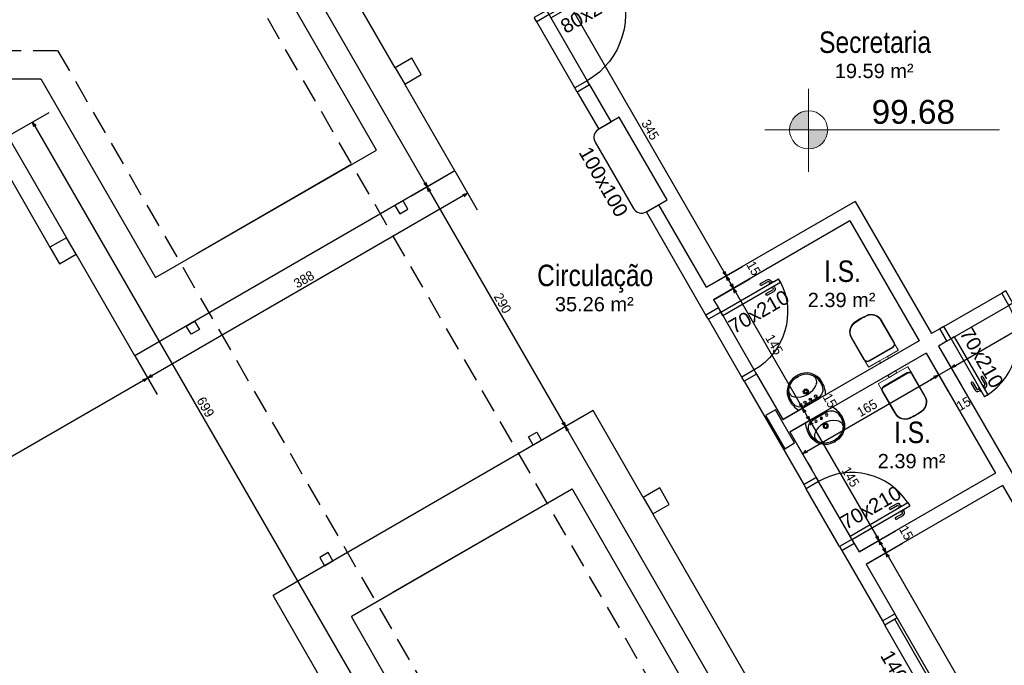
# Model space of a CAD drawing. Header units: millimetres. Extents: x -109 to 627, y -178 to 173.
# Tile 75 of 178: x 27.26 to 37.58, y 29.72 to 36.49. Entities that reach past the tile are written whole.
import ezdxf

# ---------------------------------------------------------------- set-up
doc = ezdxf.new("R2010")
doc.units = ezdxf.units.MM
doc.linetypes.add('HIDDEN', pattern=[0.375, 0.25, -0.125])
for name, color, linetype in [('A-PAREDE', 5, 'Continuous'), ('A-PILAR', 6, 'Continuous'), ('A-PISOS-NIVEL', 1, 'Continuous'), ('A-PORTA', 3, 'Continuous'), ('A-PROJCOBERTURA', 7, 'HIDDEN'), ('A-SOLEIRA', 1, 'Continuous'), ('EQUIPAMENTOS', 2, 'Continuous')]:
    doc.layers.add(name, color=color, linetype=linetype)
for name, color, linetype, lineweight in [('ARQ - COTA_NÍVEL', 2, 'Continuous', 5), ('ARQ -SIMBOLO_PORTA', 2, 'Continuous', 9), ('ARQ -TEXTO_AMBIENTE', 2, 'Continuous', 5), ('Equipamentos hidráulicos', 2, 'Continuous', 5)]:
    doc.layers.add(name, color=color, linetype=linetype, lineweight=lineweight)
doc.styles.add('Arial Narrow', font='ARIALN.TTF', dxfattribs={"height": 0.225})
doc.styles.add('Arial_2', font='arial.ttf', dxfattribs={"height": 0.15})
doc.styles.add('GULIM', font='Gulim.ttf')
doc.dimstyles.new('GULIM-100', dxfattribs={"dimtxt": 0.1, "dimasz": 0.05, "dimexe": 0.2, "dimexo": 0, "dimgap": 0.025, "dimtad": 1, "dimdec": 0, "dimlfac": 100, "dimzin": 12, "dimdsep": 46, "dimtxsty": 'GULIM', "dimblk": 'OPEN30', "dimcen": 0, "dimclrd": 152, "dimclre": 152, "dimclrt": 152, "dimaunit": 1, "dimadec": 0, "dimazin": 0, "dimtfac": 1.875, "dimtdec": 0, "dimtmove": 2, "dimatfit": 3, "dimldrblk": 'OPEN30', "dimfxl": 0, "dimtolj": 1, "dimtzin": 12, "dimlwd": -1, "dimarcsym": 0})

# ---------------------------------------------------------------- blocks, each defined once
blk = doc.blocks.new('P-PM701')
at = {"layer": 'A-PORTA', "color": 2}
for p, q in [((-0.09, 0.15), (-0.09, 0.85)), ((-0.09, 0.85), (-0.05, 0.85)), ((-0.05, 0.15), (-0.05, 0.85)), ((-0.14, 0.66), (-0.14, 0.74)), ((-0.12, 0.66), (-0.12, 0.74)), ((-0.11, 0.77), (-0.095, 0.77)), ((-0.11, 0.75), (-0.095, 0.75)), ((-0.095, 0.735), (-0.095, 0.785)), ((-0.095, 0.785), (-0.09, 0.785)), ((-0.095, 0.735), (-0.09, 0.735)), ((-0.045, 0.785), (-0.05, 0.785)), ((-0.045, 0.735), (-0.05, 0.735)), ((-0.045, 0.735), (-0.045, 0.785)), ((-0.03, 0.77), (-0.045, 0.77)), ((-0.03, 0.75), (-0.045, 0.75)), ((-0.02, 0.66), (-0.02, 0.74)), ((0, 0.66), (0, 0.74)), ((-0.8, 0.15), (-0.75, 0.15)), ((-0.8, 0.15), (-0.8, 0)), ((-0.75, 0.15), (-0.75, 0)), ((-0.09, 0.15), (-0.05, 0.15)), ((-0.05, 0.15), (-0.05, 0)), ((-0.05, 0.15), (0, 0.15)), ((0, 0.15), (0, 0)), ((-0.8, 0), (-0.75, 0)), ((-0.05, 0), (0, 0))]:
    blk.add_line(p, q, dxfattribs=at)
for centre, radius, start, end in [((-0.05, 0.151), 0.7, 92.866, 180.0717), ((-0.11, 0.74), 0.03, 90, 180), ((-0.11, 0.74), 0.01, 90, 180), ((-0.03, 0.74), 0.03, 0, 90), ((-0.03, 0.74), 0.01, 0, 90), ((-0.13, 0.66), 0.01, 180, 0), ((-0.01, 0.66), 0.01, 180, 360)]:
    blk.add_arc(centre, radius, start, end, dxfattribs=at)
blk = doc.blocks.new('P-PM801')
at = {"layer": 'A-PORTA', "color": 2}
for p, q in [((-0.09, 0.15), (-0.09, 0.95)), ((-0.09, 0.95), (-0.05, 0.95)), ((-0.05, 0.15), (-0.05, 0.95)), ((-0.14, 0.76), (-0.14, 0.84)), ((-0.12, 0.76), (-0.12, 0.84)), ((-0.11, 0.87), (-0.095, 0.87)), ((-0.11, 0.85), (-0.095, 0.85)), ((-0.095, 0.835), (-0.095, 0.885)), ((-0.095, 0.885), (-0.09, 0.885)), ((-0.095, 0.835), (-0.09, 0.835)), ((-0.045, 0.885), (-0.05, 0.885)), ((-0.045, 0.835), (-0.05, 0.835)), ((-0.045, 0.835), (-0.045, 0.885)), ((-0.03, 0.87), (-0.045, 0.87)), ((-0.03, 0.85), (-0.045, 0.85)), ((-0.02, 0.76), (-0.02, 0.84)), ((0, 0.76), (0, 0.84)), ((-0.9, 0.15), (-0.9, 0)), ((-0.9, 0.15), (-0.85, 0.15)), ((-0.85, 0.15), (-0.85, 0)), ((-0.09, 0.15), (-0.05, 0.15)), ((-0.05, 0.15), (-0.05, 0)), ((-0.05, 0.15), (0, 0.15)), ((0, 0.15), (0, 0)), ((-0.05, 0), (0, 0)), ((-0.9, 0), (-0.85, 0))]:
    blk.add_line(p, q, dxfattribs=at)
for centre, radius, start, end in [((-0.05, 0.151), 0.8, 92.866, 180.0717), ((-0.11, 0.84), 0.03, 90, 180), ((-0.11, 0.84), 0.01, 90, 180), ((-0.03, 0.84), 0.03, 0, 90), ((-0.03, 0.84), 0.01, 0, 90), ((-0.13, 0.76), 0.01, 180, 0), ((-0.01, 0.76), 0.01, 180, 360)]:
    blk.add_arc(centre, radius, start, end, dxfattribs=at)
blk = doc.blocks.new('_Open30')
at = {"color": 0, "linetype": 'ByBlock', "lineweight": -2}
for p, q in [((-1, 0.27), (0, 0)), ((0, 0), (-1, -0.27)), ((0, 0), (-1, 0))]:
    blk.add_line(p, q, dxfattribs=at)
blk = doc.blocks.new('*D787')
at = {"color": 152, "lineweight": -2, "transparency": 16777216}
for p, q in [((36.589, 38.897), (37.086, 39.184)), ((39.114, 34.523), (39.611, 34.811))]:
    blk.add_line(p, q, dxfattribs=at)
at = {"color": 152, "transparency": 16777216}
blk.add_line((36.938, 39.041), (39.413, 34.754), dxfattribs=at)
at = {"layer": 'Defpoints', "color": 0, "transparency": 16777216}
for p in [(36.589, 38.897), (39.438, 34.711), (39.114, 34.523)]:
    blk.add_point(p, dxfattribs=at)
at = {"color": 152, "transparency": 16777216, "xscale": 0.05, "yscale": 0.05, "zscale": 0.05}
for p, rotation in [((36.913, 39.084), 119.9999999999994), ((39.438, 34.711), 299.9999999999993)]:
    blk.add_blockref('_Open30', p, dxfattribs=dict(at, rotation=rotation))
at = {"color": 152, "transparency": 16777216, "insert": (38.242, 36.936), "char_height": 0.1, "attachment_point": 5, "rotation": 300, "style": 'GULIM'}
blk.add_mtext('\\A1;505', dxfattribs=at)
blk = doc.blocks.new('*D793')
at = {"color": 152, "lineweight": -2, "transparency": 16777216}
for p, q in [((34.044, 43.605), (35.018, 44.167)), ((41.919, 29.965), (42.893, 30.527))]:
    blk.add_line(p, q, dxfattribs=at)
at = {"color": 152, "transparency": 16777216}
blk.add_line((42.694, 30.471), (34.869, 44.024), dxfattribs=at)
at = {"layer": 'Defpoints', "color": 0, "transparency": 16777216}
for p in [(34.844, 44.067), (34.044, 43.605), (41.919, 29.965)]:
    blk.add_point(p, dxfattribs=at)
at = {"color": 152, "transparency": 16777216, "xscale": 0.05, "yscale": 0.05, "zscale": 0.05}
for p, rotation in [((34.844, 44.067), 119.9999999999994), ((42.719, 30.427), 299.9999999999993)]:
    blk.add_blockref('_Open30', p, dxfattribs=dict(at, rotation=rotation))
at = {"color": 152, "transparency": 16777216, "insert": (38.848, 37.286), "char_height": 0.1, "attachment_point": 5, "rotation": 300, "style": 'GULIM'}
blk.add_mtext('\\A1;1575', dxfattribs=at)
blk = doc.blocks.new('*D800')
at = {"color": 152, "lineweight": -2, "transparency": 16777216}
for p, q in [((32.735, 36.672), (33.115, 36.891)), ((34.46, 33.684), (34.84, 33.903))]:
    blk.add_line(p, q, dxfattribs=at)
at = {"color": 152, "transparency": 16777216}
blk.add_line((32.967, 36.748), (34.642, 33.847), dxfattribs=at)
at = {"layer": 'Defpoints', "color": 0, "transparency": 16777216}
for p in [(32.735, 36.672), (34.667, 33.803), (34.46, 33.684)]:
    blk.add_point(p, dxfattribs=at)
at = {"color": 152, "transparency": 16777216, "xscale": 0.05, "yscale": 0.05, "zscale": 0.05}
for p, rotation in [((32.942, 36.791), 119.9999999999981), ((34.667, 33.803), 299.9999999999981)]:
    blk.add_blockref('_Open30', p, dxfattribs=dict(at, rotation=rotation))
at = {"color": 152, "transparency": 16777216, "insert": (33.87, 35.335), "char_height": 0.1, "attachment_point": 5, "rotation": 300, "style": 'GULIM'}
blk.add_mtext('\\A1;345', dxfattribs=at)
blk = doc.blocks.new('*D801')
at = {"color": 152, "lineweight": -2, "transparency": 16777216}
for p, q in [((34.46, 33.684), (34.84, 33.903)), ((34.535, 33.554), (34.915, 33.773))]:
    blk.add_line(p, q, dxfattribs=at)
at = {"color": 152, "transparency": 16777216}
blk.add_line((34.692, 33.76), (34.717, 33.717), dxfattribs=at)
at = {"layer": 'Defpoints', "color": 0, "transparency": 16777216}
for p in [(34.46, 33.684), (34.742, 33.673), (34.535, 33.554)]:
    blk.add_point(p, dxfattribs=at)
at = {"color": 152, "transparency": 16777216, "xscale": 0.05, "yscale": 0.05, "zscale": 0.05}
for p, rotation in [((34.667, 33.803), 119.9999999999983), ((34.742, 33.673), 299.9999999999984)]:
    blk.add_blockref('_Open30', p, dxfattribs=dict(at, rotation=rotation))
at = {"color": 152, "transparency": 16777216, "insert": (34.954, 33.883), "char_height": 0.1, "attachment_point": 5, "rotation": 300, "style": 'GULIM'}
blk.add_mtext('\\A1;15', dxfattribs=at)
blk = doc.blocks.new('*D802')
at = {"color": 152, "lineweight": -2, "transparency": 16777216}
for p, q in [((34.535, 33.554), (34.915, 33.773)), ((35.26, 32.298), (35.64, 32.518))]:
    blk.add_line(p, q, dxfattribs=at)
at = {"color": 152, "transparency": 16777216}
blk.add_line((34.767, 33.63), (35.442, 32.461), dxfattribs=at)
at = {"layer": 'Defpoints', "color": 0, "transparency": 16777216}
for p in [(34.535, 33.554), (35.467, 32.418), (35.26, 32.298)]:
    blk.add_point(p, dxfattribs=at)
at = {"color": 152, "transparency": 16777216, "xscale": 0.05, "yscale": 0.05, "zscale": 0.05}
for p, rotation in [((34.742, 33.673), 119.9999999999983), ((35.467, 32.418), 299.9999999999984)]:
    blk.add_blockref('_Open30', p, dxfattribs=dict(at, rotation=rotation))
at = {"color": 152, "transparency": 16777216, "insert": (35.17, 33.084), "char_height": 0.1, "attachment_point": 5, "rotation": 300, "style": 'GULIM'}
blk.add_mtext('\\A1;145', dxfattribs=at)
blk = doc.blocks.new('*D803')
at = {"color": 152, "lineweight": -2, "transparency": 16777216}
for p, q in [((35.26, 32.298), (35.64, 32.518)), ((35.335, 32.168), (35.715, 32.388))]:
    blk.add_line(p, q, dxfattribs=at)
at = {"color": 152, "transparency": 16777216}
blk.add_line((35.492, 32.374), (35.517, 32.331), dxfattribs=at)
at = {"layer": 'Defpoints', "color": 0, "transparency": 16777216}
for p in [(35.26, 32.298), (35.542, 32.288), (35.335, 32.168)]:
    blk.add_point(p, dxfattribs=at)
at = {"color": 152, "transparency": 16777216, "xscale": 0.05, "yscale": 0.05, "zscale": 0.05}
for p, rotation in [((35.467, 32.418), 119.9999999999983), ((35.542, 32.288), 299.9999999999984)]:
    blk.add_blockref('_Open30', p, dxfattribs=dict(at, rotation=rotation))
at = {"color": 152, "transparency": 16777216, "insert": (35.754, 32.497), "char_height": 0.1, "attachment_point": 5, "rotation": 300, "style": 'GULIM'}
blk.add_mtext('\\A1;15', dxfattribs=at)
blk = doc.blocks.new('*D804')
at = {"color": 152, "lineweight": -2, "transparency": 16777216}
for p, q in [((35.335, 32.168), (35.715, 32.388)), ((36.06, 30.913), (36.44, 31.132))]:
    blk.add_line(p, q, dxfattribs=at)
at = {"color": 152, "transparency": 16777216}
blk.add_line((35.567, 32.244), (36.242, 31.075), dxfattribs=at)
at = {"layer": 'Defpoints', "color": 0, "transparency": 16777216}
for p in [(35.335, 32.168), (36.267, 31.032), (36.06, 30.913)]:
    blk.add_point(p, dxfattribs=at)
at = {"color": 152, "transparency": 16777216, "xscale": 0.05, "yscale": 0.05, "zscale": 0.05}
for p, rotation in [((35.542, 32.288), 119.9999999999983), ((36.267, 31.032), 299.9999999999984)]:
    blk.add_blockref('_Open30', p, dxfattribs=dict(at, rotation=rotation))
at = {"color": 152, "transparency": 16777216, "insert": (35.97, 31.698), "char_height": 0.1, "attachment_point": 5, "rotation": 300, "style": 'GULIM'}
blk.add_mtext('\\A1;145', dxfattribs=at)
blk = doc.blocks.new('*D805')
at = {"color": 152, "lineweight": -2, "transparency": 16777216}
for p, q in [((36.06, 30.913), (36.44, 31.132)), ((36.135, 30.783), (36.515, 31.002))]:
    blk.add_line(p, q, dxfattribs=at)
at = {"color": 152, "transparency": 16777216}
blk.add_line((36.292, 30.989), (36.317, 30.945), dxfattribs=at)
at = {"layer": 'Defpoints', "color": 0, "transparency": 16777216}
for p in [(36.06, 30.913), (36.342, 30.902), (36.135, 30.783)]:
    blk.add_point(p, dxfattribs=at)
at = {"color": 152, "transparency": 16777216, "xscale": 0.05, "yscale": 0.05, "zscale": 0.05}
for p, rotation in [((36.267, 31.032), 119.9999999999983), ((36.342, 30.902), 299.9999999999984)]:
    blk.add_blockref('_Open30', p, dxfattribs=dict(at, rotation=rotation))
at = {"color": 152, "transparency": 16777216, "insert": (36.554, 31.112), "char_height": 0.1, "attachment_point": 5, "rotation": 300, "style": 'GULIM'}
blk.add_mtext('\\A1;15', dxfattribs=at)
blk = doc.blocks.new('*D806')
at = {"color": 152, "lineweight": -2, "transparency": 16777216}
for p, q in [((36.135, 30.783), (36.515, 31.002)), ((37.86, 27.795), (38.24, 28.014))]:
    blk.add_line(p, q, dxfattribs=at)
at = {"color": 152, "transparency": 16777216}
blk.add_line((36.367, 30.859), (38.042, 27.958), dxfattribs=at)
at = {"layer": 'Defpoints', "color": 0, "transparency": 16777216}
for p in [(36.135, 30.783), (38.067, 27.914), (37.86, 27.795)]:
    blk.add_point(p, dxfattribs=at)
at = {"color": 152, "transparency": 16777216, "xscale": 0.05, "yscale": 0.05, "zscale": 0.05}
for p, rotation in [((36.342, 30.902), 119.9999999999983), ((38.067, 27.914), 299.9999999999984)]:
    blk.add_blockref('_Open30', p, dxfattribs=dict(at, rotation=rotation))
at = {"color": 152, "transparency": 16777216, "insert": (37.27, 29.446), "char_height": 0.1, "attachment_point": 5, "rotation": 300, "style": 'GULIM'}
blk.add_mtext('\\A1;345', dxfattribs=at)
blk = doc.blocks.new('*D807')
at = {"color": 152, "lineweight": -2, "transparency": 16777216}
for p, q in [((36.764, 32.993), (36.995, 32.592)), ((35.335, 32.168), (35.566, 31.767))]:
    blk.add_line(p, q, dxfattribs=at)
at = {"color": 152, "transparency": 16777216}
blk.add_line((35.51, 31.965), (36.852, 32.74), dxfattribs=at)
at = {"layer": 'Defpoints', "color": 0, "transparency": 16777216}
for p in [(36.764, 32.993), (36.895, 32.765), (35.335, 32.168)]:
    blk.add_point(p, dxfattribs=at)
at = {"color": 152, "transparency": 16777216, "xscale": 0.05, "yscale": 0.05, "zscale": 0.05}
for p, rotation in [((36.895, 32.765), 29.999999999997), ((35.466, 31.94), 209.999999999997)]:
    blk.add_blockref('_Open30', p, dxfattribs=dict(at, rotation=rotation))
at = {"color": 152, "transparency": 16777216, "insert": (36.143, 32.419), "char_height": 0.1, "attachment_point": 5, "rotation": 30, "style": 'GULIM'}
blk.add_mtext('\\A1;165', dxfattribs=at)
blk = doc.blocks.new('*D808')
at = {"color": 152, "lineweight": -2, "transparency": 16777216}
for p, q in [((36.894, 33.068), (37.125, 32.667)), ((36.764, 32.993), (36.995, 32.592))]:
    blk.add_line(p, q, dxfattribs=at)
at = {"color": 152, "transparency": 16777216}
for p, q in [((36.895, 32.765), (37.025, 32.84)), ((37.069, 32.865), (37.112, 32.89)), ((36.852, 32.74), (36.809, 32.715))]:
    blk.add_line(p, q, dxfattribs=at)
at = {"layer": 'Defpoints', "color": 0, "transparency": 16777216}
for p in [(36.894, 33.068), (36.764, 32.993), (37.025, 32.84)]:
    blk.add_point(p, dxfattribs=at)
at = {"color": 152, "transparency": 16777216, "xscale": 0.05, "yscale": 0.05, "zscale": 0.05}
for p, rotation in [((37.025, 32.84), 209.9999999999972), ((36.895, 32.765), 29.9999999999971)]:
    blk.add_blockref('_Open30', p, dxfattribs=dict(at, rotation=rotation))
at = {"color": 152, "transparency": 16777216, "insert": (37.156, 32.464), "char_height": 0.1, "attachment_point": 5, "rotation": 30, "style": 'GULIM'}
blk.add_mtext('\\A1;15', dxfattribs=at)
blk = doc.blocks.new('*D809')
at = {"color": 152, "lineweight": -2, "transparency": 16777216}
for p, q in [((39.189, 34.393), (39.42, 33.992)), ((36.894, 33.068), (37.125, 32.667))]:
    blk.add_line(p, q, dxfattribs=at)
at = {"color": 152, "transparency": 16777216}
blk.add_line((37.069, 32.865), (39.277, 34.14), dxfattribs=at)
at = {"layer": 'Defpoints', "color": 0, "transparency": 16777216}
for p in [(39.189, 34.393), (39.32, 34.165), (36.894, 33.068)]:
    blk.add_point(p, dxfattribs=at)
at = {"color": 152, "transparency": 16777216, "xscale": 0.05, "yscale": 0.05, "zscale": 0.05}
for p, rotation in [((39.32, 34.165), 29.99999999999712), ((37.025, 32.84), 209.9999999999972)]:
    blk.add_blockref('_Open30', p, dxfattribs=dict(at, rotation=rotation))
at = {"color": 152, "transparency": 16777216, "insert": (38.135, 33.569), "char_height": 0.1, "attachment_point": 5, "rotation": 30, "style": 'GULIM'}
blk.add_mtext('\\A1;265', dxfattribs=at)
blk = doc.blocks.new('*D866')
at = {"color": 152, "lineweight": -2, "transparency": 16777216}
for p, q in [((28.609, 40.467), (28.146, 40.2)), ((31.822, 34.903), (31.359, 34.636))]:
    blk.add_line(p, q, dxfattribs=at)
at = {"color": 152, "transparency": 16777216}
blk.add_line((31.507, 34.779), (28.345, 40.257), dxfattribs=at)
at = {"layer": 'Defpoints', "color": 0, "transparency": 16777216}
for p in [(28.609, 40.467), (28.32, 40.3), (31.822, 34.903)]:
    blk.add_point(p, dxfattribs=at)
at = {"color": 152, "transparency": 16777216, "xscale": 0.05, "yscale": 0.05, "zscale": 0.05}
for p, rotation in [((28.32, 40.3), 119.999999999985), ((31.532, 34.736), 299.9999999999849)]:
    blk.add_blockref('_Open30', p, dxfattribs=dict(at, rotation=rotation))
at = {"color": 152, "transparency": 16777216, "insert": (29.992, 37.556), "char_height": 0.1, "attachment_point": 5, "rotation": 300, "style": 'GULIM'}
blk.add_mtext('\\A1;643', dxfattribs=at)
blk = doc.blocks.new('*D867')
at = {"color": 152, "lineweight": -2, "transparency": 16777216}
for p, q in [((31.822, 34.903), (31.359, 34.636)), ((33.272, 32.392), (32.809, 32.125))]:
    blk.add_line(p, q, dxfattribs=at)
at = {"color": 152, "transparency": 16777216}
blk.add_line((31.557, 34.693), (32.957, 32.268), dxfattribs=at)
at = {"layer": 'Defpoints', "color": 0, "transparency": 16777216}
for p in [(31.822, 34.903), (33.272, 32.392), (32.982, 32.225)]:
    blk.add_point(p, dxfattribs=at)
at = {"color": 152, "transparency": 16777216, "xscale": 0.05, "yscale": 0.05, "zscale": 0.05}
for p, rotation in [((31.532, 34.736), 119.9999999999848), ((32.982, 32.225), 299.9999999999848)]:
    blk.add_blockref('_Open30', p, dxfattribs=dict(at, rotation=rotation))
at = {"color": 152, "transparency": 16777216, "insert": (32.323, 33.518), "char_height": 0.1, "attachment_point": 5, "rotation": 300, "style": 'GULIM'}
blk.add_mtext('\\A1;290', dxfattribs=at)
blk = doc.blocks.new('*D868')
at = {"color": 152, "lineweight": -2, "transparency": 16777216}
for p, q in [((33.272, 32.392), (32.809, 32.125)), ((36.67, 26.906), (36.034, 26.539))]:
    blk.add_line(p, q, dxfattribs=at)
at = {"color": 152, "transparency": 16777216}
blk.add_line((33.007, 32.181), (36.182, 26.682), dxfattribs=at)
at = {"layer": 'Defpoints', "color": 0, "transparency": 16777216}
for p in [(33.272, 32.392), (36.67, 26.906), (36.207, 26.639)]:
    blk.add_point(p, dxfattribs=at)
at = {"color": 152, "transparency": 16777216, "xscale": 0.05, "yscale": 0.05, "zscale": 0.05}
for p, rotation in [((32.982, 32.225), 119.9999999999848), ((36.207, 26.639), 299.9999999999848)]:
    blk.add_blockref('_Open30', p, dxfattribs=dict(at, rotation=rotation))
at = {"color": 152, "transparency": 16777216, "insert": (34.661, 29.47), "char_height": 0.1, "attachment_point": 5, "rotation": 300, "style": 'GULIM'}
blk.add_mtext('\\A1;645', dxfattribs=at)
blk = doc.blocks.new('*D869')
at = {"color": 152, "lineweight": -2, "transparency": 16777216}
for p, q in [((31.822, 34.903), (32.056, 34.497)), ((28.466, 32.966), (28.701, 32.559))]:
    blk.add_line(p, q, dxfattribs=at)
at = {"color": 152, "transparency": 16777216}
blk.add_line((31.913, 34.645), (28.644, 32.757), dxfattribs=at)
at = {"layer": 'Defpoints', "color": 0, "transparency": 16777216}
for p in [(31.822, 34.903), (28.466, 32.966), (28.601, 32.732)]:
    blk.add_point(p, dxfattribs=at)
at = {"color": 152, "transparency": 16777216, "xscale": 0.05, "yscale": 0.05, "zscale": 0.05}
for p, rotation in [((31.956, 34.67), 30.00000000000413), ((28.601, 32.732), 210.0000000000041)]:
    blk.add_blockref('_Open30', p, dxfattribs=dict(at, rotation=rotation))
at = {"color": 152, "transparency": 16777216, "insert": (30.24, 33.767), "char_height": 0.1, "attachment_point": 5, "rotation": 30, "style": 'GULIM'}
blk.add_mtext('\\A1;388', dxfattribs=at)
blk = doc.blocks.new('*D876')
at = {"color": 152, "lineweight": -2, "transparency": 16777216}
for p, q in [((27.137, 35.267), (27.568, 35.516)), ((30.631, 29.216), (31.062, 29.465))]:
    blk.add_line(p, q, dxfattribs=at)
at = {"color": 152, "transparency": 16777216}
blk.add_line((27.42, 35.373), (30.864, 29.408), dxfattribs=at)
at = {"layer": 'Defpoints', "color": 0, "transparency": 16777216}
for p in [(27.137, 35.267), (30.889, 29.365), (30.631, 29.216)]:
    blk.add_point(p, dxfattribs=at)
at = {"color": 152, "transparency": 16777216, "xscale": 0.05, "yscale": 0.05, "zscale": 0.05}
for p, rotation in [((27.395, 35.416), 119.999999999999), ((30.889, 29.365), 299.999999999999)]:
    blk.add_blockref('_Open30', p, dxfattribs=dict(at, rotation=rotation))
at = {"color": 152, "transparency": 16777216, "insert": (29.208, 32.429), "char_height": 0.1, "attachment_point": 5, "rotation": 300, "style": 'GULIM'}
blk.add_mtext('\\A1;699', dxfattribs=at)
blk = doc.blocks.new('*D885')
at = {"color": 152, "lineweight": -2, "transparency": 16777216}
for p, q in [((28.466, 32.966), (28.701, 32.559)), ((24.522, 30.444), (24.651, 30.221))]:
    blk.add_line(p, q, dxfattribs=at)
at = {"color": 152, "transparency": 16777216}
blk.add_line((28.557, 32.707), (24.594, 30.419), dxfattribs=at)
at = {"layer": 'Defpoints', "color": 0, "transparency": 16777216}
for p in [(28.466, 32.966), (24.522, 30.444), (24.551, 30.394)]:
    blk.add_point(p, dxfattribs=at)
at = {"color": 152, "transparency": 16777216, "xscale": 0.05, "yscale": 0.05, "zscale": 0.05}
for p, rotation in [((28.601, 32.732), 30.00000000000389), ((24.551, 30.394), 210.0000000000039)]:
    blk.add_blockref('_Open30', p, dxfattribs=dict(at, rotation=rotation))
at = {"color": 152, "transparency": 16777216, "insert": (26.537, 31.629), "char_height": 0.1, "attachment_point": 5, "rotation": 30, "style": 'GULIM'}
blk.add_mtext('\\A1;468', dxfattribs=at)
blk = doc.blocks.new('Elevações de ponto - Cota de Nível 1-825078-NÍVEL 1')
at = {"layer": 'ARQ - COTA_NÍVEL'}
h = blk.add_hatch(color=256, dxfattribs=at)
edge = h.paths.add_edge_path(flags=0)
edge.add_line((0, 0.002278), (0, 0.000678))
edge.add_line((0, 0.000678), (-0.0016, 0.000678))
edge.add_arc((0, 0.000678), 0.0016, 90, 180, ccw=False)
h = blk.add_hatch(color=256, dxfattribs=at)
edge = h.paths.add_edge_path(flags=0)
edge.add_arc((0, 0.000678), 0.0016, 270, 360, ccw=False)
edge.add_line((0, -0.000922), (0, 0.000678))
edge.add_line((0, 0.000678), (0.0016, 0.000678))
for p, q in [((0, 0.004106), (0, -0.002843)), ((0, -0.00218), (0, 0.003078)), ((0, 0.000678), (0, 0.002278)), ((-0.003665, 0.000678), (0.016004, 0.000678)), ((-0.0016, 0.000678), (0, 0.000678)), ((0.0016, 0.000678), (0, 0.000678)), ((0, 0.000678), (0, -0.000922))]:
    blk.add_line(p, q, dxfattribs=at)
blk.add_circle((0, 0.000678), 0.0016, dxfattribs=at)
for start, end in [(90, 180), (270, 360)]:
    blk.add_arc((0, 0.000678), 0.0016, start, end, dxfattribs=at)
blk = doc.blocks.new('VS-lv-45x55-01')
for p, q in [((-0.225, 0.185), (0.225, 0.185)), ((0.012, -0.265), (-0.013, -0.265))]:
    blk.add_line(p, q)
at = {"color": 1}
for p, q in [((-0.12, 0.166), (0.12, 0.166)), ((-0.01, 0.13), (0.01, 0.13)), ((0, 0.14), (0, 0.12)), ((0.012, -0.245), (-0.013, -0.245))]:
    blk.add_line(p, q, dxfattribs=at)
for centre, radius in [((-0.09, 0.13), 0.0175), ((0, 0.13), 0.0175), ((0.09, 0.13), 0.0175), ((0, 0), 0.0375), ((0, 0), 0.0225)]:
    blk.add_circle(centre, radius, dxfattribs=at)
for centre, radius, start, end in [((0.149, -0.002), 0.421, 154.0066, 180.3601), ((-0.225, 0.18), 0.005, 90, 154.0066), ((0.225, 0.18), 0.005, 25.9934, 90), ((-0.149, -0.002), 0.421, 359.6399, 25.9934), ((-0.013, -0.005), 0.26, 180, 270), ((0.012, -0.005), 0.26, 270, 0)]:
    blk.add_arc(centre, radius, start, end)
for centre, radius, start, end in [((-0.12, 0.036), 0.13, 90, 171.953), ((0.12, 0.036), 0.13, 8.047, 90), ((0.149, -0.002), 0.401, 171.953, 181.187), ((0, -0.245), 0.295, 51.389, 128.611), ((-0.149, -0.002), 0.401, 358.813, 8.047), ((-0.032, -0.006), 0.22, 181.187, 183.1668), ((-0.013, -0.005), 0.24, 183.1668, 270), ((-0.122, -0.093), 0.1, 128.611, 218.7487), ((0.012, -0.005), 0.24, 270, 356.8332), ((0.122, -0.093), 0.1, 321.2513, 51.389), ((0.032, -0.006), 0.22, 356.8332, 358.813)]:
    blk.add_arc(centre, radius, start, end, dxfattribs=at)
blk = doc.blocks.new('Deca_Bacia Sanitaria Convencional Quadra_P_21 - P_21_Branco Gelo GE17-6407791-NÍVEL 1')
at = {"layer": 'Equipamentos hidráulicos'}
for p, q in [((3.132, -4.38), (3.132, -4.254)), ((3.138, -4.248), (3.209, -4.248)), ((3.108, -4.428), (3.11, -4.385)), ((3.11, -4.471), (3.108, -4.428)), ((3.116, -4.38), (3.132, -4.38)), ((3.132, -4.38), (3.132, -4.476)), ((3.132, -4.476), (3.116, -4.476)), ((3.132, -4.602), (3.132, -4.476)), ((3.209, -4.607), (3.136, -4.607))]:
    blk.add_line(p, q, dxfattribs=at)
for centre, radius, start, end in [((3.138, -4.254), 0.006, 90, 180), ((3.116, -4.386), 0.00628, 90, 166), ((3.116, -4.469), 0.00628, 194, 270), ((3.495, -4.488), 0.12, 340.9752, 344.0579), ((3.138, -4.602), 0.006, 180, 249.2111), ((3.495, -4.488), 0.12, 327.8883, 328.4894)]:
    blk.add_arc(centre, radius, start, end, dxfattribs=at)
blk = doc.blocks.new('Deca_Shared_Assento_P_21 - AP_215_Branco Gelo GE17-6407792-NÍVEL 1')
at = {"layer": 'Equipamentos hidráulicos'}
for p, q in [((3.185, -4.285), (3.185, -4.571)), ((3.192, -4.574), (3.192, -4.282)), ((3.221, -4.25), (3.492, -4.25)), ((3.491, -4.245), (3.225, -4.245)), ((3.221, -4.605), (3.492, -4.605)), ((3.225, -4.611), (3.491, -4.611))]:
    blk.add_line(p, q, dxfattribs=at)
for centre, radius, start, end in [((3.225, -4.285), 0.04, 89.8477, 180.1118), ((3.225, -4.284), 0.0336, 97.1899, 177.0351), ((3.492, -4.368), 0.123, 5.8137, 90.1265), ((3.491, -4.367), 0.117, 7.4549, 89.8323), ((2.939, -4.439), 0.673, 0.9873, 7.4549), ((2.939, -4.416), 0.673, 352.5451, 359.0127), ((2.915, -4.428), 0.703, 359.5781, 5.9161), ((2.915, -4.428), 0.703, 354.0855, 359.5781), ((3.492, -4.488), 0.123, 269.882, 354.1954), ((3.491, -4.488), 0.117, 270.1677, 352.5451), ((3.225, -4.571), 0.04, 179.8483, 270.1128), ((3.225, -4.572), 0.0336, 182.9649, 262.8101)]:
    blk.add_arc(centre, radius, start, end, dxfattribs=at)

msp = doc.modelspace()

# ---------------------------------------------------------------- hatches: boundary and pattern name
h = msp.add_hatch()
h.set_pattern_fill('_USER', color=1, scale=2, angle=60, pattern_type=0)
h.set_pattern_definition([(60, (-25.5503, -98.689), (-1.73205, 1), [])])
h.paths.add_polyline_path([(32.24152, 55.32952), (32.20231, 55.27834), (32.53378, 53.94893, -0.06116576), (32.58217, 53.95487, -0.41421356), (32.78217, 53.75487), (33.41002, 53.75487, -0.02346088), (33.1173, 54.12125)])
h.paths.add_polyline_path([(32.20231, 55.27834), (31.72955, 54.66131), (32.38226, 53.7608, -0.33604975), (32.53378, 53.94893)])
h.paths.add_polyline_path([(33.41002, 53.75487), (32.78217, 53.75487, -0.41421356), (32.58217, 53.55487), (32.58217, 53.49066, 0.22887091), (37.10896, 51.24921), (45.12845, 50.88265), (61.3367, 50.88265), (60.54748, 51.29066, 0.11737763), (58.30012, 51.84887), (37.11684, 52.05586, -0.21314438)])
h.paths.add_polyline_path([(61.3367, 50.88265), (45.12845, 50.88265), (58.07698, 50.29078, -0.11737763), (59.96176, 49.82263), (61.41507, 48.8419), (61.98434, 49.17068), (62.65949, 48.00212), (64.88626, 46.49943, -0.27843453), (67.15371, 42.80561), (67.85014, 39.01805), (69.34943, 36.42305), (69.29492, 43.76169, 0.27843453), (66.59128, 48.16611)])
h.paths.add_polyline_path([(33.14242, 53.68244), (34.33563, 53.68244), (34.33563, 54.19762), (33.14242, 54.19762)], flags=9)
h.paths.add_polyline_path([(62.48233, 49.23096), (62.58565, 49.05206), (62.74702, 49.14526), (62.6437, 49.32416)], flags=24)
h.paths.add_polyline_path([(62.68661, 48.87274), (62.78993, 48.69384), (62.9513, 48.78704), (62.84798, 48.96594)], flags=24)

# ---------------------------------------------------------------- linework, layer by layer
at = {"layer": 'A-PAREDE', "color": 4}
for p, q in [((33.23483, 35.80565), (33.10492, 35.73065)), ((33.10492, 35.73065), (33.32992, 35.34093)), ((33.23483, 35.80565), (33.45983, 35.41593)), ((33.45983, 35.41593), (33.32992, 35.34093)), ((36.01867, 34.58388), (34.45983, 33.68388)), ((36.01867, 34.58388), (36.81867, 33.19824)), ((33.95983, 34.54991), (33.82992, 34.47491)), ((34.45983, 33.68388), (33.95983, 34.54991)), ((34.45492, 33.39238), (33.82992, 34.47491)), ((35.96377, 34.37898), (34.53483, 33.55398)), ((35.96377, 34.37898), (36.68877, 33.12324)), ((34.53483, 33.55398), (34.58483, 33.46738)), ((34.58483, 33.46738), (34.45492, 33.39238)), ((36.90527, 33.24824), (36.81867, 33.19824)), ((36.90527, 33.24824), (36.98027, 33.11834)), ((36.68877, 33.12324), (35.25983, 32.29824)), ((36.98027, 33.11834), (36.89367, 33.06834)), ((36.89367, 33.06834), (37.91867, 31.29299)), ((36.76377, 32.99334), (35.33483, 32.16834)), ((36.76377, 32.99334), (37.48877, 31.7376)), ((34.98483, 32.77456), (34.85492, 32.69956)), ((34.98483, 32.77456), (35.25983, 32.29824)), ((34.85492, 32.69956), (35.47992, 31.61702)), ((35.33483, 32.16834), (35.60983, 31.69202)), ((35.47992, 31.61702), (35.60983, 31.69202)), ((37.48877, 31.7376), (36.05983, 30.9126)), ((37.56377, 31.6077), (36.13483, 30.7827)), ((37.56377, 31.6077), (37.86377, 31.08808)), ((35.87992, 30.9242), (36.00983, 30.9992)), ((36.00983, 30.9992), (36.05983, 30.9126)), ((35.87992, 30.9242), (36.30492, 30.18808)), ((36.13483, 30.7827), (36.43483, 30.26308)), ((36.30492, 30.18808), (36.43483, 30.26308))]:
    msp.add_line(p, q, dxfattribs=at)
at = {"layer": 'A-PAREDE', "color": 1}
for p, q in [((36.94858, 33.27324), (37.55479, 33.62324)), ((34.58483, 33.46738), (34.98483, 32.77456)), ((36.98027, 33.11834), (37.62979, 33.49334)), ((34.82992, 32.74286), (34.47992, 33.34908)), ((36.00983, 30.9992), (35.60983, 31.69202)), ((35.96483, 31.07715), (35.63483, 31.64872)), ((35.85492, 30.96751), (35.50492, 31.57372))]:
    msp.add_line(p, q, dxfattribs=at)
at = {"layer": 'A-PAREDE', "color": 252}
for p, q in [((35.23238, 32.19579), (35.23238, 32.19579)), ((35.52227, 31.84367), (35.55983, 31.77863)), ((33.05712, 31.56344), (36.26462, 26.00789)), ((33.93333, 31.4458), (33.93333, 31.4458)), ((36.30492, 30.18808), (36.43483, 30.26308))]:
    msp.add_line(p, q, dxfattribs=at)
at = {"layer": 'A-PAREDE', "color": 2}
for p, q in [((37.13483, 29.05065), (36.43483, 30.26308)), ((36.30492, 30.18808), (36.32992, 30.14478)), ((36.45983, 30.21978), (36.32992, 30.14478)), ((36.97992, 29.01895), (36.32992, 30.14478)), ((37.08385, 29.07895), (36.43385, 30.20478))]:
    msp.add_line(p, q, dxfattribs=at)
at = {"layer": 'A-PAREDE', "color": 4}
for points in [[(31.19675, 35.98569), (31.29675, 35.81248), (31.46996, 35.91248), (31.36996, 36.08569), (31.19675, 35.98569)], [(34.06993, 31.4092), (33.96993, 31.5824), (33.79673, 31.4824), (33.89673, 31.3092), (34.06993, 31.4092)]]:
    msp.add_lwpolyline(points, dxfattribs=at)
at = {"layer": 'A-PAREDE', "color": 3}
msp.add_lwpolyline([(34.04643, 34.59991), (33.54643, 35.46593), (33.32992, 35.34093, 0.41421356), (33.29332, 35.20433), (33.69332, 34.51151, 0.41421356), (33.82992, 34.47491)], format="xyb", close=True, dxfattribs=at)
at = {"layer": 'A-PAREDE', "color": 4}
for points in [[(31.19386, 34.54069), (31.24386, 34.45409), (31.33047, 34.50409), (31.28047, 34.59069)], [(29.09375, 33.32819), (29.14375, 33.24159), (29.05715, 33.19159), (29.00715, 33.27819)], [(32.64386, 32.02922), (32.59386, 32.11582), (32.68047, 32.16582), (32.73047, 32.07922)], [(30.54375, 30.81672), (30.49375, 30.90332), (30.40715, 30.85332), (30.45715, 30.76672)]]:
    msp.add_lwpolyline(points, close=True, dxfattribs=at)
at = {"layer": 'A-PAREDE', "color": 252}
msp.add_lwpolyline([(35.18434, 32.399), (35.08042, 32.339), (35.28042, 31.99259), (35.38434, 32.05259), (35.18434, 32.399)], dxfattribs=at)
msp.add_arc((33.04846, 31.55844), 0.01, 30, 120.000015, dxfattribs=at)
at = {"layer": 'A-PILAR', "color": 252, "linetype": 'Continuous'}
msp.add_line((31.33336, 35.94908), (31.33336, 35.94908), dxfattribs=at)
at = {"layer": 'A-PILAR', "color": 252}
for points in [[(31.19386, 34.54069), (31.24386, 34.45409), (31.33047, 34.50409), (31.28047, 34.59069)], [(32.64386, 32.02922), (32.59386, 32.11582), (32.68047, 32.16582), (32.73047, 32.07922)]]:
    msp.add_lwpolyline(points, close=True, dxfattribs=at)
at = {"layer": 'A-PILAR', "color": 4}
msp.add_lwpolyline([(27.57777, 34.10396), (27.67777, 33.93076), (27.85097, 34.03076), (27.75097, 34.20396)], close=True, dxfattribs=at)
at = {"layer": 'A-PISOS-NIVEL', "color": 252}
for p, q in [((31.00212, 35.12281), (27.78962, 40.68702)), ((25.02928, 35.86736), (27.48343, 35.86736)), ((27.48343, 35.86736), (28.6855, 33.78531)), ((28.6855, 33.78531), (31.00212, 35.12281)), ((30.74416, 30.2396), (33.04346, 31.5671)), ((31.20625, 29.41923), (30.7405, 30.22594))]:
    msp.add_line(p, q, dxfattribs=at)
at = {"layer": 'A-PISOS-NIVEL', "color": 2}
for p, q in [((31.19673, 35.98573), (28.69673, 40.31585)), ((31.82173, 34.90319), (31.29673, 35.81252)), ((31.82173, 34.90319), (28.46588, 32.96569)), ((28.46588, 32.96569), (27.85097, 34.03076)), ((33.27173, 32.39172), (29.91589, 30.45422)), ((33.79673, 31.48239), (33.27173, 32.39172)), ((36.39673, 26.97906), (33.89673, 31.30919)), ((30.5308, 29.38916), (29.91589, 30.45422))]:
    msp.add_line(p, q, dxfattribs=at)
at = {"layer": 'A-PISOS-NIVEL', "color": 3}
for points in [[(25.90911, 35.26736), (27.13702, 35.26736), (27.75097, 34.20396)], [(27.02155, 35.06736), (27.57777, 34.10396)]]:
    msp.add_lwpolyline(points, dxfattribs=at)
at = {"layer": 'A-PISOS-NIVEL', "color": 252}
msp.add_arc((30.74916, 30.23094), 0.01, 120.000015, 210, dxfattribs=at)
at = {"layer": 'A-PROJCOBERTURA', "color": 252}
for p, q in [((36.17267, 25.56715), (27.38481, 40.78817)), ((18.40193, 36.16736), (27.65663, 36.16736)), ((27.65663, 36.16736), (32.28398, 28.15255))]:
    msp.add_line(p, q, dxfattribs=at)
at = {"layer": 'A-PROJCOBERTURA', "color": 252, "ltscale": 7.5}
for p, q in [((30.74231, 34.97281), (28.94531, 33.93531)), ((32.79231, 31.4221), (30.99531, 30.3846))]:
    msp.add_line(p, q, dxfattribs=at)
at = {"layer": 'A-SOLEIRA', "color": 1}
for p, q in [((32.77233, 36.60672), (33.23483, 35.80565)), ((33.07992, 35.77395), (32.67992, 36.46677))]:
    msp.add_line(p, q, dxfattribs=at)

# ---------------------------------------------------------------- block references
at = {"layer": 'A-PAREDE', "color": 252, "xscale": -1, "rotation": 300.0000000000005}
msp.add_blockref('P-PM701', (34.45492, 33.39238), dxfattribs=at)
at = {"layer": 'A-PAREDE', "color": 252}
for p, rotation in [((36.90527, 33.24824), 210.0000000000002), ((35.87992, 30.9242), 300.0000000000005)]:
    msp.add_blockref('P-PM701', p, dxfattribs=dict(at, rotation=rotation))
at = {"layer": 'A-PORTA', "color": 252, "xscale": -1, "rotation": 300.0000000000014}
msp.add_blockref('P-PM801', (32.65492, 36.51007), dxfattribs=at)
at = {"layer": 'ARQ - COTA_NÍVEL', "xscale": 124.9999999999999, "yscale": 124.9999999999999, "zscale": 124.9999999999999}
msp.add_blockref('Elevações de ponto - Cota de Nível 1-825078-NÍVEL 1', (35.53082, 35.24921), dxfattribs=at)
at = {"layer": 'EQUIPAMENTOS'}
for p, xscale, yscale, zscale, rotation in [((35.50176, 32.59173), 0.7200000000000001, 0.7200000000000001, 0.7200000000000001, 210.0005744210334), ((35.70996, 32.23112), -0.7200000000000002, 0.7200000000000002, 0.7200000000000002, 30.00000000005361)]:
    msp.add_blockref('VS-lv-45x55-01', p, dxfattribs=dict(at, xscale=xscale, yscale=yscale, zscale=zscale, rotation=rotation))
at = {"layer": 'Equipamentos hidráulicos', "yscale": 0.9997410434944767, "zscale": 0.9997410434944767}
for name, p, xscale, rotation in [('Deca_Shared_Assento_P_21 - AP_215_Branco Gelo GE17-6407792-NÍVEL 1', (34.04767, 28.01086), 0.9997410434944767, 120.000574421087), ('Deca_Bacia Sanitaria Convencional Quadra_P_21 - P_21_Branco Gelo GE17-6407791-NÍVEL 1', (34.04767, 28.01086), 0.9997410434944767, 120.000574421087), ('Deca_Bacia Sanitaria Convencional Quadra_P_21 - P_21_Branco Gelo GE17-6407791-NÍVEL 1', (31.01576, 33.26222), -0.9997410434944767, 120), ('Deca_Shared_Assento_P_21 - AP_215_Branco Gelo GE17-6407792-NÍVEL 1', (31.01576, 33.26222), -0.9997410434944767, 120)]:
    msp.add_blockref(name, p, dxfattribs=dict(at, xscale=xscale, rotation=rotation))

# ---------------------------------------------------------------- texts
at = {"layer": 'ARQ - COTA_NÍVEL', "insert": (36.19159, 35.64804), "char_height": 0.25, "width": 0.8141331, "attachment_point": 1, "line_spacing_factor": 0.941778, "style": 'Arial_2'}
msp.add_mtext('99.68', dxfattribs=at)
at = {"layer": 'ARQ -SIMBOLO_PORTA', "char_height": 0.149961, "width": 0.8224899, "attachment_point": 2, "line_spacing_factor": 0.941778, "style": 'Arial_2'}
for s, insert, rotation in [('80x210', (33.20839, 36.63898), 30), ('100x100', (33.44614, 34.82768), 300), ('70x210', (34.97223, 33.49302), 30), ('70x210', (37.41092, 32.98393), 300), ('70x210', (36.14579, 31.44176), 30), ('140x100', (36.60775, 29.55163), 300)]:
    msp.add_mtext(s, dxfattribs=dict(at, insert=insert, rotation=rotation))
at = {"layer": 'ARQ -TEXTO_AMBIENTE', "attachment_point": 2}
for s, insert, char_height, width, line_spacing_factor, style in [('Secretaria', (36.22756, 36.36514), 0.224942, 1.3066052, 0.974696, 'Arial Narrow'), ('19.59 m²', (36.2182, 36.02627), 0.149961, 1.3071714, 0.941778, 'Arial_2'), ('I.S.', (35.88587, 33.96526), 0.224942, 1.3066052, 0.974696, 'Arial Narrow'), ('Circulação', (33.29345, 33.92097), 0.224942, 1.3066052, 0.974696, 'Arial Narrow'), ('2.39 m²', (35.8765, 33.6264), 0.149961, 1.3071714, 0.941778, 'Arial_2'), ('35.26 m²', (33.28408, 33.5821), 0.149961, 1.3071714, 0.941778, 'Arial_2'), ('I.S.', (36.61949, 32.2765), 0.224942, 1.3066052, 0.974696, 'Arial Narrow'), ('2.39 m²', (36.61013, 31.93763), 0.149961, 1.3071714, 0.941778, 'Arial_2')]:
    msp.add_mtext(s, dxfattribs=dict(at, insert=insert, char_height=char_height, width=width, line_spacing_factor=line_spacing_factor, style=style))

# ---------------------------------------------------------------- dimensions: what is measured, and where the dimension line sits
for base, p1, p2, angle, picture, middle in [((34.84447, 44.06732), (41.91854, 29.96501), (34.04354, 43.60491), 120, '*D793', (38.84814, 37.28557)), ((39.43826, 34.71066), (36.58864, 38.89667), (39.11364, 34.52324), 120, '*D787', (38.2418, 36.93551)), ((32.98211, 32.22451), (31.82173, 34.90319), (33.27173, 32.39172), 300, '*D867', (32.32316, 33.51838)), ((39.32018, 34.1655), (36.89367, 33.06834), (39.18864, 34.39334), 210, '*D809', (38.13457, 33.56905)), ((34.74168, 33.6734), (34.45983, 33.68388), (34.53483, 33.55398), 120, '*D801', (34.95437, 33.8828)), ((35.46668, 32.41767), (34.53483, 33.55398), (35.25983, 32.29824), 120, '*D802', (35.17034, 33.08373)), ((37.02522, 32.8405), (36.76377, 32.99334), (36.89367, 33.06834), 210, '*D808', (37.15611, 32.46378)), ((24.55055, 30.39418), (28.46588, 32.96569), (24.52179, 30.444), 30, '*D885', (26.53738, 31.62942)), ((35.54168, 32.28776), (35.25983, 32.29824), (35.33483, 32.16834), 120, '*D803', (35.75437, 32.49716)), ((36.20711, 26.63864), (33.27173, 32.39172), (36.66994, 26.90586), 300, '*D868', (34.66072, 29.46974)), ((36.26668, 31.03203), (35.33483, 32.16834), (36.05983, 30.9126), 120, '*D804', (35.97034, 31.69809)), ((36.34168, 30.90212), (36.05983, 30.9126), (36.13483, 30.7827), 120, '*D805', (36.55437, 31.11152)), ((38.06668, 27.91434), (36.13483, 30.7827), (37.85983, 27.79491), 120, '*D806', (37.27028, 29.44639))]:
    dim = msp.add_linear_dim(base=base, p1=p1, p2=p2, angle=angle, dimstyle='GULIM-100')
    dim.commit()
    dim.dimension.update_dxf_attribs({"geometry": picture, "text_midpoint": middle})
for p1, p2, distance, picture, middle in [((31.82173, 34.90319), (28.60923, 40.46741), 0.33443, '*D866', (29.99197, 37.55625)), ((32.73483, 36.67167), (34.45983, 33.68388), 0.23885, '*D800', (33.87028, 35.33537)), ((27.13702, 35.26736), (30.6308, 29.21595), 0.29758, '*D876', (29.20766, 32.42858)), ((31.821733, 34.903194), (28.465885, 32.965694), 0.269327, '*D869', (30.24034, 33.767247)), ((35.33483, 32.16834), (36.76377, 32.99334), -0.26309, '*D807', (36.14264, 32.41916))]:
    dim = msp.add_aligned_dim(p1=p1, p2=p2, distance=distance, dimstyle='GULIM-100')
    dim.commit()
    dim.dimension.update_dxf_attribs({"geometry": picture, "text_midpoint": middle})

doc.saveas('drawing.dxf')
